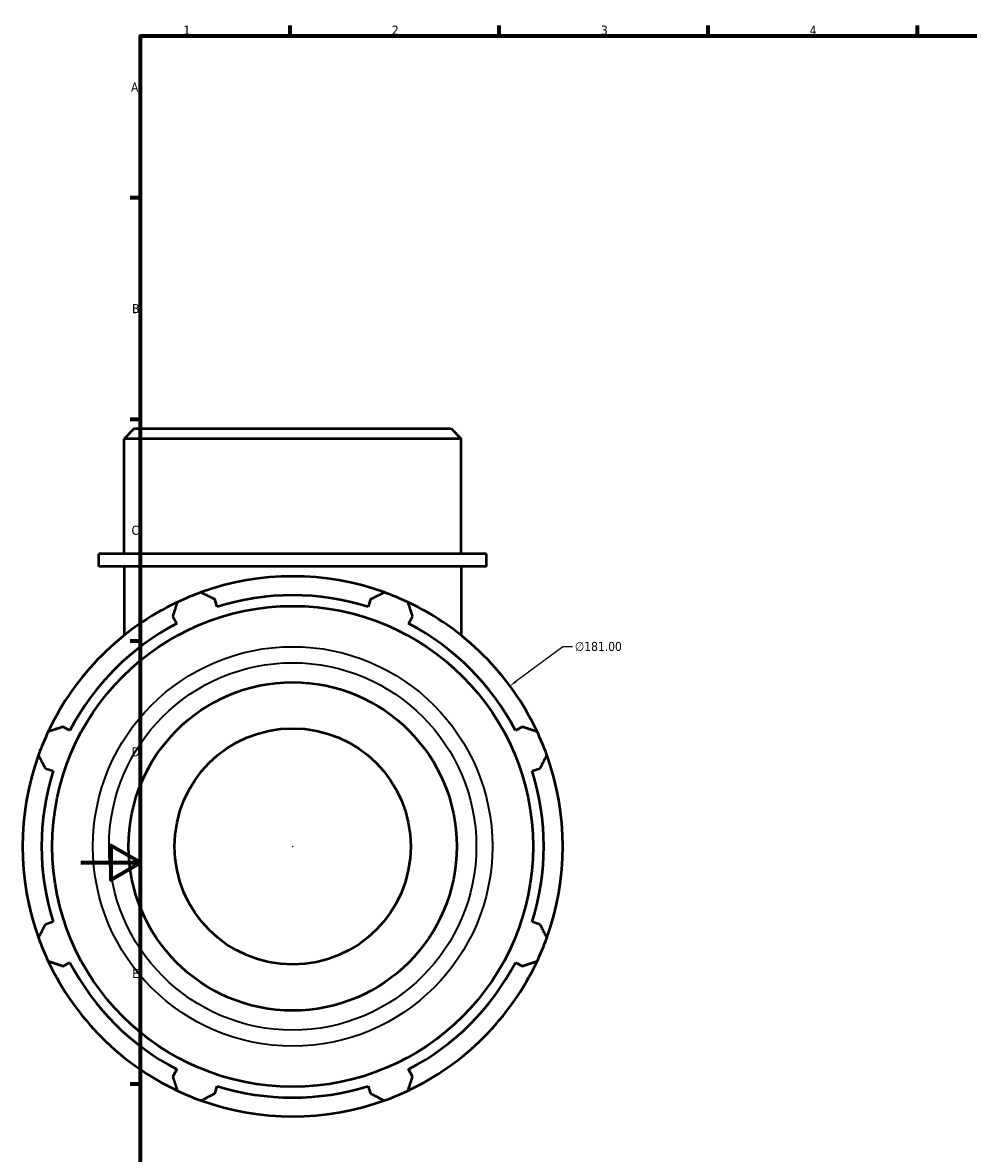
# Model space of a CAD drawing. Header units: millimetres. Extents: x -20 to 996, y -417 to 818.
# Tile 4 of 6: x -20 to 297, y 200 to 578. Entities that reach past the tile are written whole.
import ezdxf

# ---------------------------------------------------------------- set-up
doc = ezdxf.new("R2010")
doc.units = ezdxf.units.MM
for name, color, linetype, lineweight in [('Border (ANSI)', 7, 'Continuous', 70), ('Dimension (ANSI)', 7, 'Continuous', 25), ('Visible (ANSI)', 7, 'Continuous', 50), ('Visible Narrow (ANSI)', 7, 'Continuous', 35)]:
    doc.layers.add(name, color=color, linetype=linetype, lineweight=lineweight)
doc.styles.add('Note Text (ANSI)', font='tahoma.ttf')
doc.dimstyles.new('Default - mm (ANSI)', dxfattribs={"dimtxt": 3.048, "dimasz": 2.5, "dimexe": 3.175, "dimexo": 1.6002, "dimgap": 0.8, "dimtad": 0, "dimtoh": 1, "dimrnd": 1e-08, "dimzin": 4, "dimdsep": 46, "dimtxsty": 'Note Text (ANSI)', "dimcen": 0.09, "dimdle": 10, "dimclrd": 256, "dimclre": 256, "dimclrt": 256, "dimadec": 1, "dimazin": 1, "dimtfac": 1, "dimtofl": 0, "dimtmove": 0, "dimatfit": 3, "dimfxl": 1, "dimtolj": 1, "dimtzin": 4, "dimlwd": -1, "dimlwe": -1, "dimarcsym": 0})

# ---------------------------------------------------------------- blocks, each defined once
blk = doc.blocks.new('Borders Default Border')
at = {"layer": 'Border (ANSI)'}
for p, q in [((70.08, 574), (70.08, 577.45)), ((140.17, 574), (140.17, 577.45)), ((210.25, 574), (210.25, 577.45)), ((280.33, 574), (280.33, 577.45)), ((20, 519.75), (16.55, 519.75)), ((20, 445.5), (16.55, 445.5)), ((20, 371.25), (16.55, 371.25)), ((20, 222.75), (16.55, 222.75))]:
    blk.add_line(p, q, dxfattribs=at)
at = {"layer": 'Border (ANSI)', "flags": 128}
for points in [[(20, 20), (20, 574), (821, 574), (821, 20), (20, 20)], [(0, 297), (20, 297), (10, 302.77), (10, 291.23), (20, 297)]]:
    blk.add_lwpolyline(points, dxfattribs=at)
at = {"layer": 'Border (ANSI)', "char_height": 3.05, "attachment_point": 7, "style": 'Note Text (ANSI)'}
for s, insert in [('1', (34.35, 574.4)), ('2', (104.2, 574.4)), ('3', (174.26, 574.34)), ('4', (244.23, 574.4)), ('A', (16.78, 555.35)), ('B', (17.15, 481.1)), ('C', (16.95, 406.8)), ('D', (16.96, 332.6)), ('E', (17.21, 258.35))]:
    blk.add_mtext(s, dxfattribs=dict(at, insert=insert))
blk = doc.blocks.new('*D12')
at = {"layer": 'Defpoints', "color": 0, "transparency": 16777216}
for p in [(143.76, 356.19), (-1.84, 248.66)]:
    blk.add_point(p, dxfattribs=at)
at = {"layer": 'Dimension (ANSI)', "transparency": 16777216}
for p, q in [((161.53, 369.32), (145.77, 357.68)), ((164.75, 369.32), (161.53, 369.32)), ((70.87, 302.43), (71.05, 302.43)), ((70.96, 302.34), (70.96, 302.52))]:
    blk.add_line(p, q, dxfattribs=at)
blk.add_solid([(145.52, 358.01), (146.02, 357.34), (143.76, 356.19)], dxfattribs=at)
at = {"layer": 'Dimension (ANSI)', "transparency": 16777216, "insert": (165.55, 370.96), "char_height": 3.048, "attachment_point": 1, "style": 'Note Text (ANSI)'}
blk.add_mtext('\\A1;∅181.00', dxfattribs=at)

msp = doc.modelspace()

# ---------------------------------------------------------------- linework, layer by layer
at = {"layer": 'Visible (ANSI)'}
for p, q in [((17.834, 442.427), (14.444, 439.036)), ((17.834, 442.427), (124.083, 442.427)), ((124.083, 442.427), (127.474, 439.036)), ((127.474, 439.036), (14.444, 439.036)), ((14.444, 400.427), (14.444, 439.036)), ((127.474, 400.427), (127.474, 439.036)), ((135.951, 400.427), (5.966, 400.427)), ((5.966, 396.227), (5.966, 400.427)), ((135.951, 396.227), (135.951, 400.427)), ((135.951, 396.227), (5.966, 396.227)), ((14.444, 396.227), (14.444, 373.112)), ((127.474, 396.227), (127.474, 373.112)), ((45.65, 382.697), (44.833, 385.286)), ((97.084, 385.286), (96.267, 382.697)), ((30.842, 379.491), (32.095, 377.083)), ((109.822, 377.083), (111.075, 379.491)), ((-3.697, 341.29), (-6.105, 342.544)), ((148.022, 342.544), (145.614, 341.29)), ((-11.9, 328.553), (-9.311, 327.736)), ((151.228, 327.736), (153.817, 328.553)), ((-9.311, 277.118), (-11.9, 276.302)), ((153.817, 276.302), (151.228, 277.118)), ((-6.105, 262.311), (-3.697, 263.564)), ((145.614, 263.564), (148.022, 262.311)), ((32.095, 227.772), (30.842, 225.364)), ((111.075, 225.364), (109.822, 227.772)), ((44.833, 219.568), (45.65, 222.158)), ((96.267, 222.158), (97.084, 219.568))]:
    msp.add_line(p, q, dxfattribs=at)
for radius in [80.56, 55, 39.561]:
    msp.add_circle((70.959, 302.427), radius, dxfattribs=at)
for radius, start, end in [(90.5, 70.20802, 109.79198), (90.5, 109.79198, 115.20802), (84.165, 72.5, 107.5), (90.5, 64.79198, 70.20802), (90.5, 115.20802, 154.79198), (90.5, 25.20802, 64.79198), (84.165, 117.5, 152.5), (84.165, 27.5, 62.5), (90.5, 154.79198, 160.20802), (90.5, 19.79198, 25.20802), (90.5, 160.20802, 199.79198), (90.5, 340.20802, 19.79198), (84.165, 162.5, 197.5), (84.165, 342.5, 17.5), (90.5, 199.79198, 205.20802), (90.5, 334.79198, 340.20802), (90.5, 205.20802, 244.79198), (84.165, 207.5, 242.5), (90.5, 295.20802, 334.79198), (84.165, 297.5, 332.5), (90.5, 244.79198, 250.20802), (84.165, 252.5, 287.5), (90.5, 289.79198, 295.20802), (90.5, 250.20802, 289.79198)]:
    msp.add_arc((70.959, 302.427), radius, start, end, dxfattribs=at)
for points, weights in [([(40.315, 387.581), (42.62, 386.41), (44.833, 385.286)], [1, 1.00121453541, 1.00161223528]), ([(97.084, 385.286), (99.297, 386.41), (101.602, 387.581)], [1.00161223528, 1.00121453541, 1]), ([(30.842, 379.491), (31.612, 381.851), (32.414, 384.309)], [1.00161223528, 1.00121453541, 1]), ([(109.503, 384.309), (110.305, 381.851), (111.075, 379.491)], [1, 1.00121453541, 1.00161223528]), ([(-10.923, 340.972), (-8.465, 341.774), (-6.105, 342.544)], [1, 1.00121453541, 1.00161223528]), ([(148.022, 342.544), (150.382, 341.774), (152.84, 340.972)], [1.00161223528, 1.00121453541, 1]), ([(-11.9, 328.553), (-13.025, 330.766), (-14.195, 333.071)], [1.00161223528, 1.00121453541, 1]), ([(156.113, 333.071), (154.942, 330.766), (153.817, 328.553)], [1, 1.00121453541, 1.00161223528]), ([(-14.195, 271.784), (-13.025, 274.089), (-11.9, 276.302)], [1, 1.00121453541, 1.00161223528]), ([(153.817, 276.302), (154.942, 274.089), (156.113, 271.784)], [1.00161223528, 1.00121453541, 1]), ([(-6.105, 262.311), (-8.465, 263.081), (-10.923, 263.883)], [1.00161223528, 1.00121453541, 1]), ([(152.84, 263.883), (150.382, 263.081), (148.022, 262.311)], [1, 1.00121453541, 1.00161223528]), ([(32.414, 220.546), (31.612, 223.004), (30.842, 225.364)], [1, 1.00121453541, 1.00161223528]), ([(111.075, 225.364), (110.305, 223.004), (109.503, 220.546)], [1.00161223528, 1.00121453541, 1]), ([(44.833, 219.568), (42.62, 218.444), (40.315, 217.273)], [1.00161223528, 1.00121453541, 1]), ([(101.602, 217.273), (99.297, 218.444), (97.084, 219.568)], [1, 1.00121453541, 1.00161223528])]:
    msp.add_rational_spline(points, weights, degree=2, dxfattribs=at)
at = {"layer": 'Visible Narrow (ANSI)'}
for radius in [66.926, 61.546]:
    msp.add_circle((70.959, 302.427), radius, dxfattribs=at)

# ---------------------------------------------------------------- block references
msp.add_blockref('Borders Default Border', (0, 0))

# ---------------------------------------------------------------- dimensions: what is measured, and where the dimension line sits
at = {"layer": 'Dimension (ANSI)'}
dim = msp.add_diameter_dim_2p(p1=(-1.84, 248.663), p2=(143.757, 356.192), dimstyle='Default - mm (ANSI)', override={"dimtih": 1, "dimdec": 2, "dimlfac": 1, "dimtp": 0, "dimtm": 0, "dimtdec": 2}, dxfattribs=at)
dim.commit()
dim.dimension.update_dxf_attribs({"geometry": '*D12', "text_midpoint": (173.395, 369.321), "dimtype": 163})

doc.saveas('drawing.dxf')
